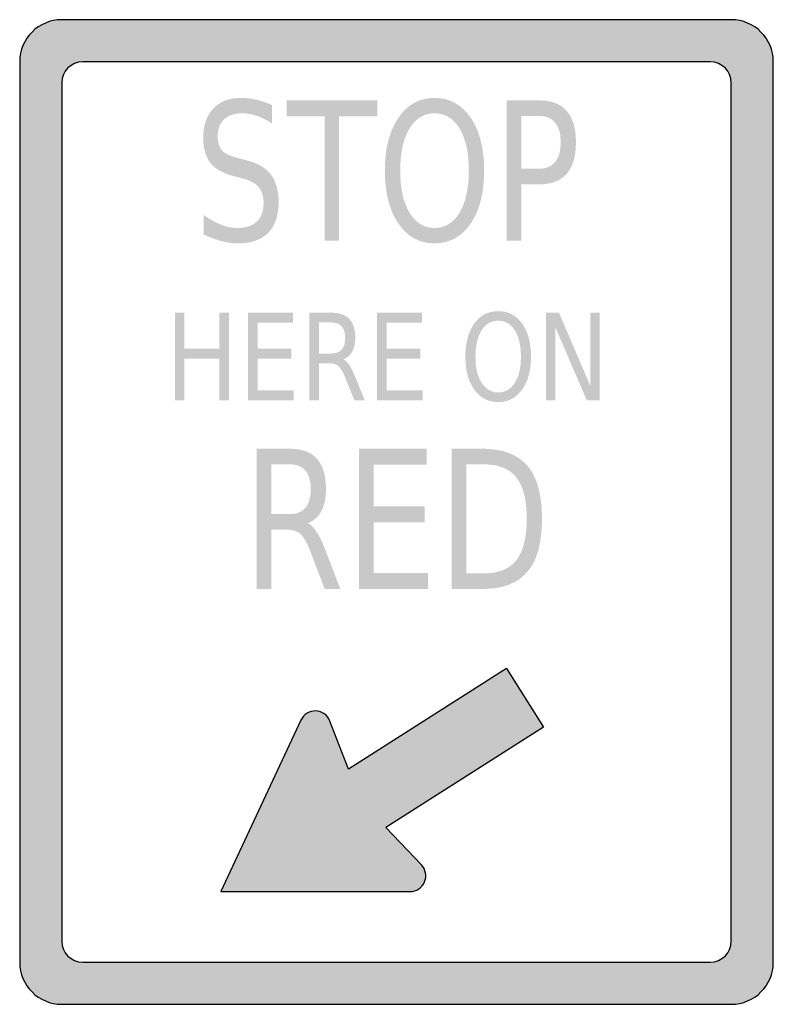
# Model space of a CAD drawing. Header units: inches. Extents: x -0.5 to 0.5, y -0.65 to 0.65.
import ezdxf

# ---------------------------------------------------------------- set-up
doc = ezdxf.new("R2010")
doc.units = ezdxf.units.IN
doc.header["$MEASUREMENT"] = 0

msp = doc.modelspace()

# ---------------------------------------------------------------- hatches: boundary and pattern name
h = msp.add_hatch(color=7)
edge = h.paths.add_edge_path()
edge.add_line((-0.4442, -0.6529), (0.4442, -0.6529))
edge.add_spline(control_points=[(0.4442, -0.6529), (0.475, -0.6529), (0.5, -0.628), (0.5, -0.5971)], knot_values=[0, 0, 0, 0, 1, 1, 1, 1], degree=3, periodic=0)
edge.add_line((0.5, -0.5971), (0.5, 0.5971))
edge.add_spline(control_points=[(0.5, 0.5971), (0.5, 0.628), (0.475, 0.6529), (0.4442, 0.6529)], knot_values=[0, 0, 0, 0, 1, 1, 1, 1], degree=3, periodic=0)
edge.add_line((0.4442, 0.6529), (-0.4442, 0.6529))
edge.add_spline(control_points=[(-0.4442, 0.6529), (-0.475, 0.6529), (-0.5, 0.628), (-0.5, 0.5971)], knot_values=[0, 0, 0, 0, 1, 1, 1, 1], degree=3, periodic=0)
edge.add_line((-0.5, 0.5971), (-0.5, -0.5971))
edge.add_spline(control_points=[(-0.5, -0.5971), (-0.5, -0.628), (-0.475, -0.6529), (-0.4442, -0.6529)], knot_values=[0, 0, 0, 0, 1, 1, 1, 1], degree=3, periodic=0)
edge = h.paths.add_edge_path(flags=0)
edge.add_line((-0.4163, -0.5971), (0.4163, -0.5971))
edge.add_spline(control_points=[(0.4163, -0.5971), (0.4317, -0.5971), (0.4442, -0.5847), (0.4442, -0.5693)], knot_values=[0, 0, 0, 0, 1, 1, 1, 1], degree=3, periodic=0)
edge.add_line((0.4442, -0.5693), (0.4442, 0.5693))
edge.add_spline(control_points=[(0.4442, 0.5693), (0.4442, 0.5847), (0.4317, 0.5971), (0.4163, 0.5971)], knot_values=[0, 0, 0, 0, 1, 1, 1, 1], degree=3, periodic=0)
edge.add_line((0.4163, 0.5971), (-0.4163, 0.5971))
edge.add_spline(control_points=[(-0.4163, 0.5971), (-0.4317, 0.5971), (-0.4442, 0.5847), (-0.4442, 0.5693)], knot_values=[0, 0, 0, 0, 1, 1, 1, 1], degree=3, periodic=0)
edge.add_line((-0.4442, 0.5693), (-0.4442, -0.5693))
edge.add_spline(control_points=[(-0.4442, -0.5693), (-0.4442, -0.5847), (-0.4317, -0.5971), (-0.4163, -0.5971)], knot_values=[0, 0, 0, 0, 1, 1, 1, 1], degree=3, periodic=0)
h = msp.add_hatch(color=7)
edge = h.paths.add_edge_path()
edge.add_line((-0.165, 0.5398), (-0.165, 0.5152))
edge.add_spline(control_points=[(-0.165, 0.5152), (-0.1722, 0.5198), (-0.1791, 0.5232), (-0.1856, 0.5254), (-0.1921, 0.5277), (-0.1984, 0.5288), (-0.2044, 0.5288), (-0.2149, 0.5288), (-0.223, 0.5262), (-0.2287, 0.5208), (-0.2343, 0.5155), (-0.2372, 0.508), (-0.2372, 0.4982), (-0.2372, 0.4899), (-0.2353, 0.4837), (-0.2315, 0.4795), (-0.2277, 0.4753), (-0.2206, 0.472), (-0.21, 0.4694)], knot_values=[0, 0, 0, 0, 1, 1, 1, 2, 2, 2, 3, 3, 3, 4, 4, 4, 5, 5, 5, 6, 6, 6, 6], degree=3, periodic=0)
edge.add_line((-0.21, 0.4694), (-0.1984, 0.4663))
edge.add_spline(control_points=[(-0.1984, 0.4663), (-0.184, 0.4627), (-0.1734, 0.4564), (-0.1666, 0.4474), (-0.1598, 0.4384), (-0.1564, 0.4263), (-0.1564, 0.4112), (-0.1564, 0.3932), (-0.161, 0.3795), (-0.1702, 0.3702), (-0.1794, 0.3609), (-0.193, 0.3563), (-0.2108, 0.3563), (-0.2176, 0.3563), (-0.2248, 0.3573), (-0.2324, 0.3593), (-0.24, 0.3613), (-0.2478, 0.3642), (-0.2559, 0.3681)], knot_values=[0, 0, 0, 0, 1, 1, 1, 2, 2, 2, 3, 3, 3, 4, 4, 4, 5, 5, 5, 6, 6, 6, 6], degree=3, periodic=0)
edge.add_line((-0.2559, 0.3681), (-0.2559, 0.394))
edge.add_spline(control_points=[(-0.2559, 0.394), (-0.2481, 0.3883), (-0.2404, 0.384), (-0.233, 0.3811), (-0.2255, 0.3782), (-0.2181, 0.3767), (-0.2108, 0.3767), (-0.1999, 0.3767), (-0.1914, 0.3795), (-0.1854, 0.3852), (-0.1794, 0.3908), (-0.1764, 0.3989), (-0.1764, 0.4093), (-0.1764, 0.4185), (-0.1786, 0.4256), (-0.1829, 0.4308), (-0.1872, 0.4359), (-0.1942, 0.4398), (-0.204, 0.4424)], knot_values=[0, 0, 0, 0, 1, 1, 1, 2, 2, 2, 3, 3, 3, 4, 4, 4, 5, 5, 5, 6, 6, 6, 6], degree=3, periodic=0)
edge.add_line((-0.204, 0.4424), (-0.2157, 0.4453))
edge.add_spline(control_points=[(-0.2157, 0.4453), (-0.2301, 0.4491), (-0.2405, 0.4549), (-0.2469, 0.4629), (-0.2533, 0.4709), (-0.2565, 0.482), (-0.2565, 0.4962), (-0.2565, 0.5126), (-0.252, 0.5256), (-0.2432, 0.535), (-0.2343, 0.5445), (-0.2221, 0.5492), (-0.2066, 0.5492), (-0.1999, 0.5492), (-0.1931, 0.5484), (-0.1862, 0.5469), (-0.1792, 0.5453), (-0.1722, 0.5429), (-0.165, 0.5398)], knot_values=[0, 0, 0, 0, 1, 1, 1, 2, 2, 2, 3, 3, 3, 4, 4, 4, 5, 5, 5, 6, 6, 6, 6], degree=3, periodic=0)
h = msp.add_hatch(color=7)
edge = h.paths.add_edge_path()
edge.add_spline(control_points=[(0.0505, 0.5492), (0.0705, 0.5492), (0.0864, 0.5405), (0.0984, 0.523), (0.1103, 0.5055), (0.1163, 0.4821), (0.1163, 0.4527), (0.1163, 0.4234), (0.1103, 0.4), (0.0984, 0.3825), (0.0864, 0.365), (0.0705, 0.3563), (0.0505, 0.3563), (0.0305, 0.3563), (0.0146, 0.365), (0.0026, 0.3824), (-0.0094, 0.3999), (-0.0154, 0.4233), (-0.0154, 0.4527), (-0.0154, 0.4821), (-0.0094, 0.5055), (0.0026, 0.523), (0.0146, 0.5405), (0.0305, 0.5492), (0.0505, 0.5492)], knot_values=[0, 0, 0, 0, 1, 1, 1, 2, 2, 2, 3, 3, 3, 4, 4, 4, 5, 5, 5, 6, 6, 6, 7, 7, 7, 8, 8, 8, 8], degree=3, periodic=0)
edge = h.paths.add_edge_path(flags=0)
edge.add_spline(control_points=[(0.0505, 0.5288), (0.0365, 0.5288), (0.0254, 0.522), (0.0172, 0.5084), (0.009, 0.4948), (0.0049, 0.4762), (0.0049, 0.4527), (0.0049, 0.4293), (0.009, 0.4108), (0.0172, 0.3971), (0.0254, 0.3835), (0.0365, 0.3767), (0.0505, 0.3767), (0.0645, 0.3767), (0.0756, 0.3835), (0.0838, 0.3971), (0.0919, 0.4108), (0.096, 0.4293), (0.096, 0.4527), (0.096, 0.4762), (0.0919, 0.4948), (0.0838, 0.5084), (0.0756, 0.522), (0.0645, 0.5288), (0.0505, 0.5288)], knot_values=[0, 0, 0, 0, 1, 1, 1, 2, 2, 2, 3, 3, 3, 4, 4, 4, 5, 5, 5, 6, 6, 6, 7, 7, 7, 8, 8, 8, 8], degree=3, periodic=0)
for points in [[(-0.1459, 0.5459), (-0.0256, 0.5459), (-0.0256, 0.5247), (-0.0761, 0.5247), (-0.0761, 0.3599), (-0.0954, 0.3599), (-0.0954, 0.5247), (-0.1459, 0.5247), (-0.1459, 0.5459)], [(-0.2941, 0.2643), (-0.2814, 0.2643), (-0.2814, 0.2167), (-0.2351, 0.2167), (-0.2351, 0.2643), (-0.2224, 0.2643), (-0.2224, 0.1481), (-0.2351, 0.1481), (-0.2351, 0.2035), (-0.2814, 0.2035), (-0.2814, 0.1481), (-0.2941, 0.1481), (-0.2941, 0.2643)], [(-0.197, 0.2643), (-0.1375, 0.2643), (-0.1375, 0.2511), (-0.1843, 0.2511), (-0.1843, 0.2167), (-0.1394, 0.2167), (-0.1394, 0.2035), (-0.1843, 0.2035), (-0.1843, 0.1613), (-0.1363, 0.1613), (-0.1363, 0.1481), (-0.197, 0.1481), (-0.197, 0.2643)], [(-0.0258, 0.2643), (0.0337, 0.2643), (0.0337, 0.2511), (-0.013, 0.2511), (-0.013, 0.2167), (0.0318, 0.2167), (0.0318, 0.2035), (-0.013, 0.2035), (-0.013, 0.1613), (0.0349, 0.1613), (0.0349, 0.1481), (-0.0258, 0.1481), (-0.0258, 0.2643)], [(0.1984, 0.2643), (0.2156, 0.2643), (0.2573, 0.1671), (0.2573, 0.2643), (0.2696, 0.2643), (0.2696, 0.1481), (0.2525, 0.1481), (0.2107, 0.2453), (0.2107, 0.1481), (0.1984, 0.1481), (0.1984, 0.2643)], [(-0.0498, 0.0839), (0.0401, 0.0839), (0.0401, 0.0627), (-0.0305, 0.0627), (-0.0305, 0.0077), (0.0372, 0.0077), (0.0372, -0.0135), (-0.0305, -0.0135), (-0.0305, -0.0809), (0.0419, -0.0809), (0.0419, -0.1021), (-0.0498, -0.1021), (-0.0498, 0.0839)]]:
    msp.add_hatch(color=7).paths.add_polyline_path(points)
h = msp.add_hatch(color=7)
edge = h.paths.add_edge_path()
edge.add_line((0.1463, 0.5459), (0.1897, 0.5459))
edge.add_spline(control_points=[(0.1897, 0.5459), (0.2057, 0.5459), (0.2178, 0.5412), (0.2259, 0.5317), (0.2341, 0.5223), (0.2381, 0.5085), (0.2381, 0.4903), (0.2381, 0.472), (0.2341, 0.4581), (0.2259, 0.4487), (0.2178, 0.4393), (0.2057, 0.4346), (0.1897, 0.4346)], knot_values=[0, 0, 0, 0, 1, 1, 1, 2, 2, 2, 3, 3, 3, 4, 4, 4, 4], degree=3, periodic=0)
edge.add_line((0.1897, 0.4346), (0.1656, 0.4346))
edge.add_line((0.1656, 0.4346), (0.1656, 0.3599))
edge.add_line((0.1656, 0.3599), (0.1463, 0.3599))
edge.add_line((0.1463, 0.3599), (0.1463, 0.5459))
edge = h.paths.add_edge_path(flags=0)
edge.add_line((0.1656, 0.5252), (0.1656, 0.4553))
edge.add_line((0.1656, 0.4553), (0.1897, 0.4553))
edge.add_spline(control_points=[(0.1897, 0.4553), (0.1987, 0.4553), (0.2056, 0.4583), (0.2106, 0.4644), (0.2155, 0.4705), (0.2179, 0.4791), (0.2179, 0.4903), (0.2179, 0.5014), (0.2155, 0.51), (0.2106, 0.5161), (0.2056, 0.5222), (0.1987, 0.5252), (0.1897, 0.5252)], knot_values=[0, 0, 0, 0, 1, 1, 1, 2, 2, 2, 3, 3, 3, 4, 4, 4, 4], degree=3, periodic=0)
edge.add_line((0.1897, 0.5252), (0.1656, 0.5252))
h = msp.add_hatch(color=7)
edge = h.paths.add_edge_path()
edge.add_spline(control_points=[(-0.0708, 0.2026), (-0.0681, 0.2015), (-0.0654, 0.199), (-0.0628, 0.1953), (-0.0603, 0.1915), (-0.0577, 0.1864), (-0.0551, 0.1799)], knot_values=[0, 0, 0, 0, 1, 1, 1, 2, 2, 2, 2], degree=3, periodic=0)
edge.add_line((-0.0551, 0.1799), (-0.0421, 0.1481))
edge.add_line((-0.0421, 0.1481), (-0.0558, 0.1481))
edge.add_line((-0.0558, 0.1481), (-0.0679, 0.1779))
edge.add_spline(control_points=[(-0.0679, 0.1779), (-0.071, 0.1857), (-0.074, 0.1909), (-0.0769, 0.1934), (-0.0798, 0.196), (-0.0838, 0.1972), (-0.0888, 0.1972)], knot_values=[0, 0, 0, 0, 1, 1, 1, 2, 2, 2, 2], degree=3, periodic=0)
edge.add_line((-0.0888, 0.1972), (-0.1027, 0.1972))
edge.add_line((-0.1027, 0.1972), (-0.1027, 0.1481))
edge.add_line((-0.1027, 0.1481), (-0.1155, 0.1481))
edge.add_line((-0.1155, 0.1481), (-0.1155, 0.2643))
edge.add_line((-0.1155, 0.2643), (-0.0867, 0.2643))
edge.add_spline(control_points=[(-0.0867, 0.2643), (-0.0759, 0.2643), (-0.0679, 0.2616), (-0.0626, 0.256), (-0.0574, 0.2505), (-0.0547, 0.2421), (-0.0547, 0.2309), (-0.0547, 0.2235), (-0.0561, 0.2175), (-0.0588, 0.2126), (-0.0615, 0.2078), (-0.0656, 0.2045), (-0.0708, 0.2026)], knot_values=[0, 0, 0, 0, 1, 1, 1, 2, 2, 2, 3, 3, 3, 4, 4, 4, 4], degree=3, periodic=0)
edge = h.paths.add_edge_path(flags=0)
edge.add_line((-0.1027, 0.2514), (-0.1027, 0.2102))
edge.add_line((-0.1027, 0.2102), (-0.0867, 0.2102))
edge.add_spline(control_points=[(-0.0867, 0.2102), (-0.0806, 0.2102), (-0.0759, 0.2119), (-0.0728, 0.2154), (-0.0697, 0.2189), (-0.0681, 0.2241), (-0.0681, 0.2309), (-0.0681, 0.2377), (-0.0697, 0.2428), (-0.0728, 0.2462), (-0.0759, 0.2497), (-0.0806, 0.2514), (-0.0867, 0.2514)], knot_values=[0, 0, 0, 0, 1, 1, 1, 2, 2, 2, 3, 3, 3, 4, 4, 4, 4], degree=3, periodic=0)
edge.add_line((-0.0867, 0.2514), (-0.1027, 0.2514))
h = msp.add_hatch(color=7)
edge = h.paths.add_edge_path()
edge.add_spline(control_points=[(0.135, 0.2664), (0.1482, 0.2664), (0.1587, 0.261), (0.1666, 0.2501), (0.1745, 0.2391), (0.1785, 0.2245), (0.1785, 0.2061), (0.1785, 0.1878), (0.1745, 0.1732), (0.1666, 0.1622), (0.1587, 0.1513), (0.1482, 0.1458), (0.135, 0.1458), (0.1217, 0.1458), (0.1112, 0.1513), (0.1033, 0.1622), (0.0953, 0.1731), (0.0914, 0.1877), (0.0914, 0.2061), (0.0914, 0.2245), (0.0953, 0.2391), (0.1033, 0.2501), (0.1112, 0.261), (0.1217, 0.2664), (0.135, 0.2664)], knot_values=[0, 0, 0, 0, 1, 1, 1, 2, 2, 2, 3, 3, 3, 4, 4, 4, 5, 5, 5, 6, 6, 6, 7, 7, 7, 8, 8, 8, 8], degree=3, periodic=0)
edge = h.paths.add_edge_path(flags=0)
edge.add_spline(control_points=[(0.135, 0.2537), (0.1257, 0.2537), (0.1184, 0.2494), (0.1129, 0.2409), (0.1075, 0.2324), (0.1048, 0.2208), (0.1048, 0.2061), (0.1048, 0.1915), (0.1075, 0.1799), (0.1129, 0.1714), (0.1184, 0.1629), (0.1257, 0.1586), (0.135, 0.1586), (0.1442, 0.1586), (0.1516, 0.1629), (0.157, 0.1714), (0.1624, 0.1799), (0.1651, 0.1915), (0.1651, 0.2061), (0.1651, 0.2208), (0.1624, 0.2324), (0.157, 0.2409), (0.1516, 0.2494), (0.1442, 0.2537), (0.135, 0.2537)], knot_values=[0, 0, 0, 0, 1, 1, 1, 2, 2, 2, 3, 3, 3, 4, 4, 4, 5, 5, 5, 6, 6, 6, 7, 7, 7, 8, 8, 8, 8], degree=3, periodic=0)
h = msp.add_hatch(color=7)
edge = h.paths.add_edge_path()
edge.add_spline(control_points=[(-0.1179, -0.0149), (-0.1137, -0.0167), (-0.1097, -0.0206), (-0.1058, -0.0266), (-0.102, -0.0326), (-0.098, -0.0408), (-0.0941, -0.0513)], knot_values=[0, 0, 0, 0, 1, 1, 1, 2, 2, 2, 2], degree=3, periodic=0)
edge.add_line((-0.0941, -0.0513), (-0.0745, -0.1021))
edge.add_line((-0.0745, -0.1021), (-0.0952, -0.1021))
edge.add_line((-0.0952, -0.1021), (-0.1135, -0.0544))
edge.add_spline(control_points=[(-0.1135, -0.0544), (-0.1181, -0.0419), (-0.1227, -0.0337), (-0.1271, -0.0296), (-0.1315, -0.0255), (-0.1375, -0.0235), (-0.1451, -0.0235)], knot_values=[0, 0, 0, 0, 1, 1, 1, 2, 2, 2, 2], degree=3, periodic=0)
edge.add_line((-0.1451, -0.0235), (-0.1661, -0.0235))
edge.add_line((-0.1661, -0.0235), (-0.1661, -0.1021))
edge.add_line((-0.1661, -0.1021), (-0.1854, -0.1021))
edge.add_line((-0.1854, -0.1021), (-0.1854, 0.0839))
edge.add_line((-0.1854, 0.0839), (-0.1419, 0.0839))
edge.add_spline(control_points=[(-0.1419, 0.0839), (-0.1256, 0.0839), (-0.1135, 0.0795), (-0.1055, 0.0706), (-0.0975, 0.0617), (-0.0936, 0.0483), (-0.0936, 0.0303), (-0.0936, 0.0186), (-0.0956, 0.0089), (-0.0997, 0.0012), (-0.1039, -0.0065), (-0.1099, -0.0119), (-0.1179, -0.0149)], knot_values=[0, 0, 0, 0, 1, 1, 1, 2, 2, 2, 3, 3, 3, 4, 4, 4, 4], degree=3, periodic=0)
edge = h.paths.add_edge_path(flags=0)
edge.add_line((-0.1661, 0.0632), (-0.1661, -0.0028))
edge.add_line((-0.1661, -0.0028), (-0.1419, -0.0028))
edge.add_spline(control_points=[(-0.1419, -0.0028), (-0.1326, -0.0028), (-0.1256, 0), (-0.1209, 0.0056), (-0.1161, 0.0112), (-0.1138, 0.0195), (-0.1138, 0.0303), (-0.1138, 0.0412), (-0.1161, 0.0494), (-0.1209, 0.0549), (-0.1256, 0.0605), (-0.1326, 0.0632), (-0.1419, 0.0632)], knot_values=[0, 0, 0, 0, 1, 1, 1, 2, 2, 2, 3, 3, 3, 4, 4, 4, 4], degree=3, periodic=0)
edge.add_line((-0.1419, 0.0632), (-0.1661, 0.0632))
h = msp.add_hatch(color=7)
edge = h.paths.add_edge_path()
edge.add_line((0.0734, 0.0839), (0.1129, 0.0839))
edge.add_spline(control_points=[(0.1129, 0.0839), (0.1405, 0.0839), (0.1608, 0.0764), (0.1737, 0.0614), (0.1865, 0.0464), (0.193, 0.023), (0.193, -0.0089), (0.193, -0.041), (0.1865, -0.0645), (0.1735, -0.0795), (0.1606, -0.0946), (0.1404, -0.1021), (0.1129, -0.1021)], knot_values=[0, 0, 0, 0, 1, 1, 1, 2, 2, 2, 3, 3, 3, 4, 4, 4, 4], degree=3, periodic=0)
edge.add_line((0.1129, -0.1021), (0.0734, -0.1021))
edge.add_line((0.0734, -0.1021), (0.0734, 0.0839))
edge = h.paths.add_edge_path(flags=0)
edge.add_line((0.0927, 0.0632), (0.0927, -0.0814))
edge.add_line((0.0927, -0.0814), (0.1159, -0.0814))
edge.add_spline(control_points=[(0.1159, -0.0814), (0.1355, -0.0814), (0.1499, -0.0756), (0.159, -0.064), (0.1682, -0.0523), (0.1728, -0.034), (0.1728, -0.0089), (0.1728, 0.016), (0.1682, 0.0343), (0.159, 0.0458), (0.1499, 0.0574), (0.1355, 0.0632), (0.1159, 0.0632)], knot_values=[0, 0, 0, 0, 1, 1, 1, 2, 2, 2, 3, 3, 3, 4, 4, 4, 4], degree=3, periodic=0)
edge.add_line((0.1159, 0.0632), (0.0927, 0.0632))
h = msp.add_hatch(color=7)
edge = h.paths.add_edge_path()
edge.add_spline(control_points=[(-0.1268, -0.276), (-0.1232, -0.2684), (-0.1155, -0.2636), (-0.1071, -0.2639), (-0.0987, -0.2642), (-0.0913, -0.2694), (-0.0883, -0.2773)], knot_values=[0, 0, 0, 0, 1, 1, 1, 2, 2, 2, 2], degree=3, periodic=0)
edge.add_line((-0.0883, -0.2773), (-0.0636, -0.341))
edge.add_line((-0.0636, -0.341), (0.1458, -0.2077))
edge.add_line((0.1458, -0.2077), (0.1952, -0.2854))
edge.add_line((0.1952, -0.2854), (-0.0142, -0.4186))
edge.add_line((-0.0142, -0.4186), (0.0331, -0.468))
edge.add_spline(control_points=[(0.0331, -0.468), (0.0389, -0.474), (0.0405, -0.483), (0.0372, -0.4907), (0.0339, -0.4984), (0.0263, -0.5034), (0.018, -0.5034)], knot_values=[0, 0, 0, 0, 1, 1, 1, 2, 2, 2, 2], degree=3, periodic=0)
edge.add_line((0.018, -0.5034), (-0.2331, -0.5034))
edge.add_line((-0.2331, -0.5034), (-0.1268, -0.276))

# ---------------------------------------------------------------- linework, layer by layer
at = {"color": 7}
for p, q in [((0.1458, -0.2077), (-0.0636, -0.341)), ((0.1458, -0.2077), (0.1952, -0.2854)), ((-0.1268, -0.276), (-0.2331, -0.5034)), ((-0.0636, -0.341), (-0.0883, -0.2773)), ((0.1952, -0.2854), (-0.0142, -0.4186)), ((0.0331, -0.468), (-0.0142, -0.4186)), ((-0.2331, -0.5034), (0.018, -0.5034))]:
    msp.add_line(p, q, dxfattribs=at)
for points in [[(0.4442, 0.6529), (-0.4442, 0.6529)], [(-0.5, 0.5971), (-0.5, -0.5971)], [(0.4163, 0.5971), (-0.4163, 0.5971)], [(0.5, -0.5971), (0.5, 0.5971)], [(-0.4442, 0.5693), (-0.4442, -0.5693)], [(0.4442, -0.5693), (0.4442, 0.5693)], [(-0.4163, -0.5971), (0.4163, -0.5971)], [(-0.4442, -0.6529), (0.4442, -0.6529)]]:
    msp.add_lwpolyline(points, dxfattribs=at)
for points in [[(-0.4442, 0.6529), (-0.475, 0.6529), (-0.5, 0.628), (-0.5, 0.5971)], [(0.5, 0.5971), (0.5, 0.628), (0.475, 0.6529), (0.4442, 0.6529)], [(-0.4163, 0.5971), (-0.4317, 0.5971), (-0.4442, 0.5847), (-0.4442, 0.5693)], [(0.4442, 0.5693), (0.4442, 0.5847), (0.4317, 0.5971), (0.4163, 0.5971)], [(-0.4442, -0.5693), (-0.4442, -0.5847), (-0.4317, -0.5971), (-0.4163, -0.5971)], [(0.4163, -0.5971), (0.4317, -0.5971), (0.4442, -0.5847), (0.4442, -0.5693)], [(-0.5, -0.5971), (-0.5, -0.628), (-0.475, -0.6529), (-0.4442, -0.6529)], [(0.4442, -0.6529), (0.475, -0.6529), (0.5, -0.628), (0.5, -0.5971)]]:
    msp.add_open_spline(points, degree=3, dxfattribs=at)
for points in [[(-0.0883, -0.2773), (-0.0913, -0.2694), (-0.0987, -0.2642), (-0.1071, -0.2639), (-0.1155, -0.2636), (-0.1232, -0.2684), (-0.1268, -0.276)], [(0.018, -0.5034), (0.0263, -0.5034), (0.0339, -0.4984), (0.0372, -0.4907), (0.0405, -0.483), (0.0389, -0.474), (0.0331, -0.468)]]:
    msp.add_open_spline(points, degree=3, knots=[0, 0, 0, 0, 1, 1, 1, 2, 2, 2, 2], dxfattribs=at)

doc.saveas('drawing.dxf')
